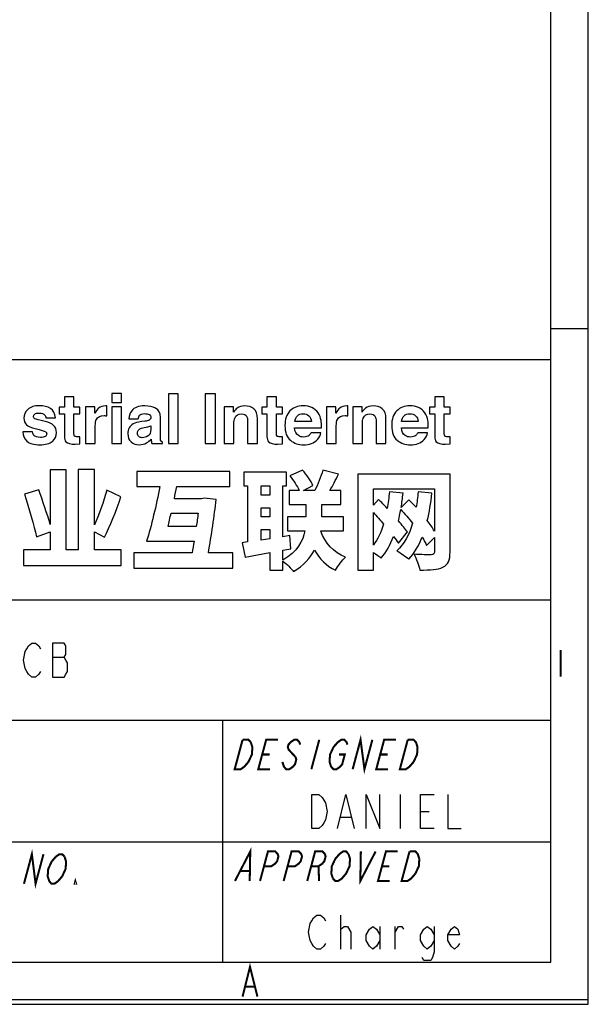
# Model space of a CAD drawing. Header units: millimetres. Extents: x 0 to 420, y 0 to 297.
# Tile 10 of 12: x 378 to 420, y 0 to 72. Entities that reach past the tile are written whole.
import ezdxf

# ---------------------------------------------------------------- set-up
doc = ezdxf.new("R2010")
doc.units = ezdxf.units.MM
doc.header["$LTSCALE"] = 23.1
doc.layers.get('0').update_dxf_attribs({"linetype": 'CONTINUOUS'})

msp = doc.modelspace()

# ---------------------------------------------------------------- linework, layer by layer
at = {"color": 7, "linetype": 'CONTINUOUS', "true_color": 0xf5f5f5}
for p, q in [((419.978, 0.358), (419.978, 296.671)), ((420, 0), (420, 297)), ((417.234, 3.102), (417.234, 293.928)), ((417.234, 49.743), (419.978, 49.743)), ((234.756, 47.473), (417.234, 47.473)), ((234.756, 29.765), (417.234, 29.765)), ((380.527, 25.547), (381.402, 25.547)), ((234.756, 20.911), (417.234, 20.911)), ((393.049, 20.911), (393.049, 3.102)), ((406.142, 15.444), (406.142, 12.944)), ((401.767, 13.778), (402.517, 13.778)), ((407.642, 14.194), (408.267, 14.194)), ((234.756, 11.955), (417.234, 11.955)), ((401.767, 4.065), (401.767, 6.565)), ((404.642, 5.732), (404.642, 4.065)), ((405.767, 4.065), (405.767, 5.732)), ((2.782, 3.102), (417.234, 3.102)), ((406.817, 3.108), (407.704, 3.108)), ((407.182, 3.108), (408.037, 3.108)), ((0, 0), (420, 0)), ((0.038, 0.358), (419.978, 0.358))]:
    msp.add_line(p, q, dxfattribs=at)
for points in [[(379.652, 24.505), (379.527, 24.297), (379.277, 24.088), (379.027, 24.088), (378.777, 24.297), (378.652, 24.505), (378.527, 24.713), (378.402, 25.338), (378.527, 25.963), (378.652, 26.172), (378.777, 26.38), (379.027, 26.588), (379.277, 26.588), (379.527, 26.38), (379.652, 26.172)], [(380.527, 26.588), (380.527, 24.088), (381.402, 24.088), (381.527, 24.297), (381.652, 24.505), (381.652, 25.13), (381.527, 25.338), (381.402, 25.547), (381.527, 25.755), (381.527, 26.38), (381.402, 26.588), (380.527, 26.588)], [(399.642, 15.444), (400.142, 15.444), (400.392, 15.236), (400.517, 15.028), (400.642, 14.819), (400.767, 14.194), (400.642, 13.569), (400.517, 13.361), (400.392, 13.153), (400.142, 12.944), (399.642, 12.944), (399.642, 15.444)], [(401.517, 12.944), (402.142, 15.444), (402.767, 12.944)], [(403.642, 12.944), (403.642, 15.444), (404.642, 12.944), (404.642, 15.444)], [(408.642, 12.944), (407.642, 12.944), (407.642, 15.444), (408.642, 15.444)], [(409.642, 15.444), (409.642, 12.944), (410.642, 12.944)], [(400.642, 4.482), (400.517, 4.273), (400.267, 4.065), (400.017, 4.065), (399.767, 4.273), (399.642, 4.482), (399.517, 4.69), (399.392, 5.315), (399.517, 5.94), (399.642, 6.148), (399.767, 6.357), (400.017, 6.565), (400.267, 6.565), (400.517, 6.357), (400.642, 6.148)], [(401.767, 5.315), (401.767, 5.523), (402.017, 5.732), (402.142, 5.732), (402.267, 5.732), (402.517, 5.315), (402.517, 4.065)], [(404.642, 4.69), (404.392, 4.273), (404.142, 4.065), (403.892, 4.273), (403.642, 4.69), (403.642, 5.107), (403.892, 5.523), (404.142, 5.732), (404.392, 5.523), (404.642, 5.107)], [(405.767, 5.315), (406.017, 5.732), (406.267, 5.732), (406.392, 5.523)], [(408.642, 4.69), (408.392, 4.273), (408.142, 4.065), (407.892, 4.273), (407.642, 4.69), (407.642, 5.107), (407.892, 5.523), (408.142, 5.732), (408.392, 5.523), (408.642, 5.107)], [(408.642, 5.732), (408.642, 3.857), (408.517, 3.44), (408.392, 3.232), (407.892, 3.232), (407.767, 3.44)], [(410.517, 4.482), (410.392, 4.273), (410.142, 4.065), (409.892, 4.273), (409.642, 4.69), (409.642, 5.107), (409.892, 5.523), (410.142, 5.732), (410.392, 5.523), (410.517, 5.107), (409.642, 5.107)]]:
    msp.add_lwpolyline(points, dxfattribs=at)
at = {"color": 7, "linetype": 'CONTINUOUS', "true_color": 0xf5f5f5, "const_width": 0.15}
for points in [[(417.97, 26.09), (417.97, 24.114)], [(402.643, 17.302), (403.225, 19.474), (403.512, 17.302), (404.094, 19.474)], [(395.14, 19.293), (395.26, 18.931), (395.223, 18.388), (394.969, 17.845), (394.812, 17.664), (394.655, 17.483), (394.389, 17.302), (393.955, 17.302), (394.537, 19.474)], [(394.537, 19.474), (394.971, 19.474), (395.14, 19.293)], [(396.561, 17.302), (395.692, 17.302), (396.274, 19.474), (397.143, 19.474)], [(398.784, 19.112), (398.724, 19.293), (398.555, 19.474), (398.338, 19.474), (398.072, 19.293), (397.915, 19.112), (397.867, 18.931), (397.927, 18.75), (398.095, 18.569), (398.433, 18.207)], [(400.184, 19.474), (399.602, 17.302)], [(401.063, 17.483), (400.942, 17.845), (400.979, 18.388), (401.233, 18.931)], [(401.233, 18.931), (401.548, 19.293), (401.813, 19.474), (402.031, 19.474), (402.199, 19.293), (402.259, 19.112)], [(405.25, 17.302), (404.381, 17.302), (404.963, 19.474), (405.832, 19.474)], [(407.133, 17.845), (406.819, 17.483), (406.553, 17.302), (406.119, 17.302), (406.701, 19.474)], [(406.701, 19.474), (407.135, 19.474), (407.304, 19.293), (407.424, 18.931)], [(407.424, 18.931), (407.387, 18.388), (407.133, 17.845)], [(395.983, 18.388), (396.526, 18.388)], [(398.433, 18.207), (398.493, 18.026), (398.396, 17.664), (398.239, 17.483), (397.973, 17.302), (397.756, 17.302), (397.587, 17.483), (397.467, 17.845)], [(401.631, 18.388), (402.065, 18.388), (401.871, 17.664), (401.714, 17.483), (401.449, 17.302), (401.231, 17.302), (401.063, 17.483)], [(404.672, 18.388), (405.215, 18.388)], [(378.437, 8.876), (379.019, 11.049), (379.291, 8.876), (379.873, 11.049)], [(380.3, 9.057), (380.183, 9.419), (380.222, 9.962), (380.474, 10.505), (380.785, 10.868)], [(380.785, 10.868), (381.046, 11.049), (381.26, 11.049), (381.425, 10.868)], [(381.425, 10.868), (381.541, 10.505), (381.502, 9.962), (381.25, 9.419)], [(393.977, 9.079), (395.102, 11.251), (395.063, 9.079)], [(395.823, 9.079), (396.405, 11.251), (396.948, 11.251), (397.117, 11.07), (397.177, 10.889), (397.08, 10.527), (396.923, 10.346), (396.657, 10.165), (396.114, 10.165)], [(397.561, 9.079), (398.143, 11.251), (398.686, 11.251), (398.855, 11.07), (398.915, 10.889), (398.818, 10.527), (398.661, 10.346), (398.395, 10.165), (397.852, 10.165)], [(399.299, 9.079), (399.881, 11.251), (400.424, 11.251), (400.593, 11.07), (400.653, 10.889), (400.556, 10.527), (400.399, 10.346), (400.133, 10.165), (399.59, 10.165)], [(401.364, 10.708), (401.679, 11.07), (401.944, 11.251), (402.162, 11.251), (402.33, 11.07)], [(402.33, 11.07), (402.45, 10.708), (402.414, 10.165), (402.159, 9.622), (402.002, 9.441)], [(403.248, 11.251), (403.209, 9.079), (404.334, 11.251)], [(405.381, 9.079), (404.512, 9.079), (405.094, 11.251), (405.963, 11.251)], [(407.264, 9.622), (406.95, 9.26), (406.684, 9.079), (406.25, 9.079), (406.832, 11.251)], [(406.832, 11.251), (407.266, 11.251), (407.435, 11.07), (407.555, 10.708)], [(400.133, 10.165), (400.168, 9.079)], [(401.194, 9.26), (401.073, 9.622), (401.11, 10.165), (401.364, 10.708)], [(404.803, 10.165), (405.346, 10.165)], [(407.555, 10.708), (407.518, 10.165), (407.264, 9.622)], [(381.25, 9.419), (380.94, 9.057), (380.678, 8.876), (380.464, 8.876), (380.3, 9.057)], [(394.388, 9.803), (395.04, 9.803)], [(402.002, 9.441), (401.845, 9.26), (401.579, 9.079), (401.362, 9.079), (401.194, 9.26)], [(382.278, 8.876), (382.172, 8.876), (382.22, 9.057), (382.278, 8.876)], [(394.534, 0.562), (395.083, 2.757), (395.632, 0.562)], [(394.754, 1.294), (395.412, 1.294)]]:
    msp.add_lwpolyline(points, dxfattribs=at)
at = {"color": 7, "linetype": 'CONTINUOUS'}
for points, knots in [([(385.619, 44.311), (385.619, 44.311), (384.901, 44.311), (384.901, 44.311), (384.901, 44.311), (384.901, 44.311), (384.901, 44.965), (384.901, 44.965), (384.901, 44.965), (384.901, 44.965), (385.619, 44.965), (385.619, 44.965), (385.619, 44.965), (385.619, 44.965), (385.619, 44.311), (385.619, 44.311)], [0, 0, 0, 0, 0.2, 0.2, 0.2, 0.2, 0.4, 0.4, 0.4, 0.4, 0.6, 0.6, 0.6, 0.6, 1, 1, 1, 1]), ([(389.787, 41.278), (389.787, 41.278), (389.079, 41.278), (389.079, 41.278), (389.079, 41.278), (389.079, 41.278), (389.079, 44.942), (389.079, 44.942), (389.079, 44.942), (389.079, 44.942), (389.787, 44.942), (389.787, 44.942), (389.787, 44.942), (389.787, 44.942), (389.787, 41.278), (389.787, 41.278)], [0, 0, 0, 0, 0.2, 0.2, 0.2, 0.2, 0.4, 0.4, 0.4, 0.4, 0.6, 0.6, 0.6, 0.6, 1, 1, 1, 1]), ([(392.547, 41.278), (392.547, 41.278), (391.786, 41.278), (391.786, 41.278), (391.786, 41.278), (391.786, 41.278), (391.786, 44.942), (391.786, 44.942), (391.786, 44.942), (391.786, 44.942), (392.547, 44.942), (392.547, 44.942), (392.547, 44.942), (392.547, 44.942), (392.547, 41.278), (392.547, 41.278)], [0, 0, 0, 0, 0.2, 0.2, 0.2, 0.2, 0.4, 0.4, 0.4, 0.4, 0.6, 0.6, 0.6, 0.6, 1, 1, 1, 1]), ([(381.034, 43.458), (381.034, 43.458), (381.034, 43.963), (381.034, 43.963), (381.034, 43.963), (381.034, 43.963), (381.412, 43.963), (381.412, 43.963), (381.412, 43.963), (381.412, 43.963), (381.412, 44.719), (381.412, 44.719), (381.412, 44.719), (381.412, 44.719), (382.114, 44.719), (382.114, 44.719), (382.114, 44.719), (382.114, 44.719), (382.114, 43.963), (382.114, 43.963), (382.114, 43.963), (382.114, 43.963), (382.554, 43.963), (382.554, 43.963), (382.554, 43.963), (382.554, 43.963), (382.554, 43.458), (382.554, 43.458), (382.554, 43.458), (382.554, 43.458), (382.114, 43.458), (382.114, 43.458), (382.114, 43.458), (382.114, 43.458), (382.114, 42.026), (382.114, 42.026), (382.114, 42.026), (382.114, 41.915), (382.128, 41.846), (382.156, 41.819), (382.156, 41.819), (382.184, 41.791), (382.27, 41.777), (382.414, 41.777), (382.414, 41.777), (382.436, 41.777), (382.459, 41.778), (382.483, 41.779), (382.483, 41.779), (382.507, 41.779), (382.53, 41.781), (382.554, 41.782), (382.554, 41.782), (382.554, 41.782), (382.554, 41.253), (382.554, 41.253), (382.554, 41.253), (382.554, 41.253), (382.218, 41.24), (382.218, 41.24), (382.218, 41.24), (381.883, 41.229), (381.655, 41.287), (381.532, 41.415), (381.532, 41.415), (381.452, 41.496), (381.412, 41.621), (381.412, 41.79), (381.412, 41.79), (381.412, 41.79), (381.412, 43.458), (381.412, 43.458), (381.412, 43.458), (381.412, 43.458), (381.034, 43.458), (381.034, 43.458)], [0, 0, 0, 0, 0.05, 0.05, 0.05, 0.05, 0.1, 0.1, 0.1, 0.1, 0.15, 0.15, 0.15, 0.15, 0.2, 0.2, 0.2, 0.2, 0.25, 0.25, 0.25, 0.25, 0.3, 0.3, 0.3, 0.3, 0.35, 0.35, 0.35, 0.35, 0.4, 0.4, 0.4, 0.4, 0.45, 0.45, 0.45, 0.45, 0.5, 0.5, 0.5, 0.5, 0.55, 0.55, 0.55, 0.55, 0.6, 0.6, 0.6, 0.6, 0.65, 0.65, 0.65, 0.65, 0.7, 0.7, 0.7, 0.7, 0.75, 0.75, 0.75, 0.75, 0.8, 0.8, 0.8, 0.8, 0.85, 0.85, 0.85, 0.85, 0.9, 0.9, 0.9, 0.9, 1, 1, 1, 1]), ([(395.954, 43.458), (395.954, 43.458), (395.954, 43.963), (395.954, 43.963), (395.954, 43.963), (395.954, 43.963), (396.332, 43.963), (396.332, 43.963), (396.332, 43.963), (396.332, 43.963), (396.332, 44.719), (396.332, 44.719), (396.332, 44.719), (396.332, 44.719), (397.033, 44.719), (397.033, 44.719), (397.033, 44.719), (397.033, 44.719), (397.033, 43.963), (397.033, 43.963), (397.033, 43.963), (397.033, 43.963), (397.473, 43.963), (397.473, 43.963), (397.473, 43.963), (397.473, 43.963), (397.473, 43.458), (397.473, 43.458), (397.473, 43.458), (397.473, 43.458), (397.033, 43.458), (397.033, 43.458), (397.033, 43.458), (397.033, 43.458), (397.033, 42.026), (397.033, 42.026), (397.033, 42.026), (397.033, 41.915), (397.047, 41.846), (397.075, 41.819), (397.075, 41.819), (397.103, 41.791), (397.19, 41.777), (397.334, 41.777), (397.334, 41.777), (397.355, 41.777), (397.378, 41.778), (397.402, 41.779), (397.402, 41.779), (397.426, 41.779), (397.45, 41.781), (397.473, 41.782), (397.473, 41.782), (397.473, 41.782), (397.473, 41.253), (397.473, 41.253), (397.473, 41.253), (397.473, 41.253), (397.137, 41.24), (397.137, 41.24), (397.137, 41.24), (396.803, 41.229), (396.574, 41.287), (396.451, 41.415), (396.451, 41.415), (396.372, 41.496), (396.332, 41.621), (396.332, 41.79), (396.332, 41.79), (396.332, 41.79), (396.332, 43.458), (396.332, 43.458), (396.332, 43.458), (396.332, 43.458), (395.954, 43.458), (395.954, 43.458)], [0, 0, 0, 0, 0.05, 0.05, 0.05, 0.05, 0.1, 0.1, 0.1, 0.1, 0.15, 0.15, 0.15, 0.15, 0.2, 0.2, 0.2, 0.2, 0.25, 0.25, 0.25, 0.25, 0.3, 0.3, 0.3, 0.3, 0.35, 0.35, 0.35, 0.35, 0.4, 0.4, 0.4, 0.4, 0.45, 0.45, 0.45, 0.45, 0.5, 0.5, 0.5, 0.5, 0.55, 0.55, 0.55, 0.55, 0.6, 0.6, 0.6, 0.6, 0.65, 0.65, 0.65, 0.65, 0.7, 0.7, 0.7, 0.7, 0.75, 0.75, 0.75, 0.75, 0.8, 0.8, 0.8, 0.8, 0.85, 0.85, 0.85, 0.85, 0.9, 0.9, 0.9, 0.9, 1, 1, 1, 1]), ([(408.309, 43.458), (408.309, 43.458), (408.309, 43.963), (408.309, 43.963), (408.309, 43.963), (408.309, 43.963), (408.687, 43.963), (408.687, 43.963), (408.687, 43.963), (408.687, 43.963), (408.687, 44.719), (408.687, 44.719), (408.687, 44.719), (408.687, 44.719), (409.388, 44.719), (409.388, 44.719), (409.388, 44.719), (409.388, 44.719), (409.388, 43.963), (409.388, 43.963), (409.388, 43.963), (409.388, 43.963), (409.828, 43.963), (409.828, 43.963), (409.828, 43.963), (409.828, 43.963), (409.828, 43.458), (409.828, 43.458), (409.828, 43.458), (409.828, 43.458), (409.388, 43.458), (409.388, 43.458), (409.388, 43.458), (409.388, 43.458), (409.388, 42.026), (409.388, 42.026), (409.388, 42.026), (409.388, 41.915), (409.402, 41.846), (409.43, 41.819), (409.43, 41.819), (409.458, 41.791), (409.545, 41.777), (409.689, 41.777), (409.689, 41.777), (409.71, 41.777), (409.733, 41.778), (409.757, 41.779), (409.757, 41.779), (409.781, 41.779), (409.805, 41.781), (409.828, 41.782), (409.828, 41.782), (409.828, 41.782), (409.828, 41.253), (409.828, 41.253), (409.828, 41.253), (409.828, 41.253), (409.492, 41.24), (409.492, 41.24), (409.492, 41.24), (409.158, 41.229), (408.929, 41.287), (408.806, 41.415), (408.806, 41.415), (408.727, 41.496), (408.687, 41.621), (408.687, 41.79), (408.687, 41.79), (408.687, 41.79), (408.687, 43.458), (408.687, 43.458), (408.687, 43.458), (408.687, 43.458), (408.309, 43.458), (408.309, 43.458)], [0, 0, 0, 0, 0.05, 0.05, 0.05, 0.05, 0.1, 0.1, 0.1, 0.1, 0.15, 0.15, 0.15, 0.15, 0.2, 0.2, 0.2, 0.2, 0.25, 0.25, 0.25, 0.25, 0.3, 0.3, 0.3, 0.3, 0.35, 0.35, 0.35, 0.35, 0.4, 0.4, 0.4, 0.4, 0.45, 0.45, 0.45, 0.45, 0.5, 0.5, 0.5, 0.5, 0.55, 0.55, 0.55, 0.55, 0.6, 0.6, 0.6, 0.6, 0.65, 0.65, 0.65, 0.65, 0.7, 0.7, 0.7, 0.7, 0.75, 0.75, 0.75, 0.75, 0.8, 0.8, 0.8, 0.8, 0.85, 0.85, 0.85, 0.85, 0.9, 0.9, 0.9, 0.9, 1, 1, 1, 1]), ([(379.069, 42.143), (379.084, 42.017), (379.117, 41.927), (379.167, 41.874), (379.167, 41.874), (379.255, 41.78), (379.418, 41.733), (379.656, 41.733), (379.656, 41.733), (379.796, 41.733), (379.908, 41.753), (379.99, 41.795), (379.99, 41.795), (380.072, 41.836), (380.114, 41.898), (380.114, 41.981), (380.114, 41.981), (380.114, 42.061), (380.08, 42.121), (380.014, 42.163), (380.014, 42.163), (379.947, 42.204), (379.7, 42.275), (379.273, 42.377), (379.273, 42.377), (378.965, 42.453), (378.748, 42.548), (378.622, 42.663), (378.622, 42.663), (378.496, 42.775), (378.433, 42.938), (378.433, 43.15), (378.433, 43.15), (378.433, 43.4), (378.531, 43.615), (378.728, 43.795), (378.728, 43.795), (378.925, 43.975), (379.202, 44.065), (379.559, 44.065), (379.559, 44.065), (379.898, 44.065), (380.174, 43.997), (380.387, 43.862), (380.387, 43.862), (380.601, 43.727), (380.724, 43.494), (380.755, 43.162), (380.755, 43.162), (380.755, 43.162), (380.046, 43.162), (380.046, 43.162), (380.046, 43.162), (380.036, 43.253), (380.011, 43.326), (379.969, 43.379), (379.969, 43.379), (379.891, 43.475), (379.758, 43.523), (379.57, 43.523), (379.57, 43.523), (379.415, 43.523), (379.305, 43.499), (379.24, 43.451), (379.24, 43.451), (379.174, 43.403), (379.141, 43.346), (379.141, 43.282), (379.141, 43.282), (379.141, 43.2), (379.176, 43.142), (379.246, 43.105), (379.246, 43.105), (379.316, 43.067), (379.562, 43.001), (379.986, 42.909), (379.986, 42.909), (380.268, 42.842), (380.48, 42.742), (380.621, 42.608), (380.621, 42.608), (380.76, 42.472), (380.83, 42.302), (380.83, 42.098), (380.83, 42.098), (380.83, 41.83), (380.729, 41.61), (380.529, 41.441), (380.529, 41.441), (380.329, 41.271), (380.02, 41.186), (379.601, 41.186), (379.601, 41.186), (379.175, 41.186), (378.86, 41.276), (378.656, 41.455), (378.656, 41.455), (378.452, 41.635), (378.351, 41.865), (378.351, 42.143), (378.351, 42.143), (378.351, 42.143), (379.069, 42.143), (379.069, 42.143)], [0, 0, 0, 0, 0.037037, 0.037037, 0.037037, 0.037037, 0.074074, 0.074074, 0.074074, 0.074074, 0.111111, 0.111111, 0.111111, 0.111111, 0.148148, 0.148148, 0.148148, 0.148148, 0.185185, 0.185185, 0.185185, 0.185185, 0.222222, 0.222222, 0.222222, 0.222222, 0.259259, 0.259259, 0.259259, 0.259259, 0.296296, 0.296296, 0.296296, 0.296296, 0.333333, 0.333333, 0.333333, 0.333333, 0.37037, 0.37037, 0.37037, 0.37037, 0.407407, 0.407407, 0.407407, 0.407407, 0.444444, 0.444444, 0.444444, 0.444444, 0.481481, 0.481481, 0.481481, 0.481481, 0.518519, 0.518519, 0.518519, 0.518519, 0.555556, 0.555556, 0.555556, 0.555556, 0.592593, 0.592593, 0.592593, 0.592593, 0.62963, 0.62963, 0.62963, 0.62963, 0.666667, 0.666667, 0.666667, 0.666667, 0.703704, 0.703704, 0.703704, 0.703704, 0.740741, 0.740741, 0.740741, 0.740741, 0.777778, 0.777778, 0.777778, 0.777778, 0.814815, 0.814815, 0.814815, 0.814815, 0.851852, 0.851852, 0.851852, 0.851852, 0.888889, 0.888889, 0.888889, 0.888889, 0.925926, 0.925926, 0.925926, 0.925926, 1, 1, 1, 1]), ([(384.488, 44.051), (384.497, 44.05), (384.518, 44.049), (384.549, 44.047), (384.549, 44.047), (384.549, 44.047), (384.549, 43.321), (384.549, 43.321), (384.549, 43.321), (384.504, 43.326), (384.465, 43.33), (384.43, 43.331), (384.43, 43.331), (384.395, 43.333), (384.367, 43.334), (384.345, 43.334), (384.345, 43.334), (384.06, 43.334), (383.869, 43.241), (383.771, 43.055), (383.771, 43.055), (383.716, 42.951), (383.689, 42.79), (383.689, 42.573), (383.689, 42.573), (383.689, 42.573), (383.689, 41.278), (383.689, 41.278), (383.689, 41.278), (383.689, 41.278), (382.975, 41.278), (382.975, 41.278), (382.975, 41.278), (382.975, 41.278), (382.975, 43.988), (382.975, 43.988), (382.975, 43.988), (382.975, 43.988), (383.651, 43.988), (383.651, 43.988), (383.651, 43.988), (383.651, 43.988), (383.651, 43.515), (383.651, 43.515), (383.651, 43.515), (383.761, 43.696), (383.856, 43.819), (383.938, 43.886), (383.938, 43.886), (384.07, 43.997), (384.242, 44.052), (384.454, 44.052), (384.454, 44.052), (384.468, 44.052), (384.479, 44.052), (384.488, 44.051)], [0, 0, 0, 0, 0.066667, 0.066667, 0.066667, 0.066667, 0.133333, 0.133333, 0.133333, 0.133333, 0.2, 0.2, 0.2, 0.2, 0.266667, 0.266667, 0.266667, 0.266667, 0.333333, 0.333333, 0.333333, 0.333333, 0.4, 0.4, 0.4, 0.4, 0.466667, 0.466667, 0.466667, 0.466667, 0.533333, 0.533333, 0.533333, 0.533333, 0.6, 0.6, 0.6, 0.6, 0.666667, 0.666667, 0.666667, 0.666667, 0.733333, 0.733333, 0.733333, 0.733333, 0.8, 0.8, 0.8, 0.8, 0.866667, 0.866667, 0.866667, 0.866667, 1, 1, 1, 1]), ([(384.901, 43.988), (384.901, 43.988), (384.901, 43.988), (384.901, 43.988), (384.901, 43.988), (384.901, 43.988), (385.619, 43.988), (385.619, 43.988), (385.619, 43.988), (385.619, 43.988), (385.619, 41.278), (385.619, 41.278), (385.619, 41.278), (385.619, 41.278), (384.901, 41.278), (384.901, 41.278), (384.901, 41.278), (384.901, 41.278), (384.901, 43.988), (384.901, 43.988)], [0, 0, 0, 0, 0.166667, 0.166667, 0.166667, 0.166667, 0.333333, 0.333333, 0.333333, 0.333333, 0.5, 0.5, 0.5, 0.5, 0.666667, 0.666667, 0.666667, 0.666667, 1, 1, 1, 1]), ([(387.342, 42.926), (387.474, 42.943), (387.568, 42.963), (387.625, 42.988), (387.625, 42.988), (387.727, 43.031), (387.778, 43.098), (387.778, 43.19), (387.778, 43.19), (387.778, 43.301), (387.739, 43.377), (387.661, 43.419), (387.661, 43.419), (387.583, 43.462), (387.468, 43.483), (387.317, 43.483), (387.317, 43.483), (387.147, 43.483), (387.027, 43.441), (386.956, 43.359), (386.956, 43.359), (386.906, 43.297), (386.872, 43.214), (386.856, 43.11), (386.856, 43.11), (386.856, 43.11), (386.172, 43.11), (386.172, 43.11), (386.172, 43.11), (386.187, 43.347), (386.254, 43.542), (386.372, 43.694), (386.372, 43.694), (386.56, 43.933), (386.883, 44.052), (387.341, 44.052), (387.341, 44.052), (387.639, 44.052), (387.903, 43.993), (388.135, 43.876), (388.135, 43.876), (388.366, 43.758), (388.482, 43.536), (388.482, 43.209), (388.482, 43.209), (388.482, 43.209), (388.482, 41.966), (388.482, 41.966), (388.482, 41.966), (388.482, 41.88), (388.483, 41.776), (388.486, 41.653), (388.486, 41.653), (388.491, 41.56), (388.506, 41.497), (388.529, 41.464), (388.529, 41.464), (388.552, 41.431), (388.587, 41.404), (388.633, 41.382), (388.633, 41.382), (388.633, 41.382), (388.633, 41.278), (388.633, 41.278), (388.633, 41.278), (388.633, 41.278), (387.863, 41.278), (387.863, 41.278), (387.863, 41.278), (387.841, 41.332), (387.826, 41.384), (387.818, 41.432), (387.818, 41.432), (387.809, 41.48), (387.803, 41.534), (387.798, 41.596), (387.798, 41.596), (387.7, 41.49), (387.586, 41.399), (387.458, 41.325), (387.458, 41.325), (387.304, 41.237), (387.131, 41.193), (386.938, 41.193), (386.938, 41.193), (386.691, 41.193), (386.487, 41.263), (386.326, 41.403), (386.326, 41.403), (386.165, 41.543), (386.085, 41.742), (386.085, 41.999), (386.085, 41.999), (386.085, 42.332), (386.214, 42.573), (386.473, 42.722), (386.473, 42.722), (386.615, 42.803), (386.824, 42.861), (387.099, 42.896), (387.099, 42.896), (387.099, 42.896), (387.342, 42.926), (387.342, 42.926)], [0, 0, 0, 0, 0.037037, 0.037037, 0.037037, 0.037037, 0.074074, 0.074074, 0.074074, 0.074074, 0.111111, 0.111111, 0.111111, 0.111111, 0.148148, 0.148148, 0.148148, 0.148148, 0.185185, 0.185185, 0.185185, 0.185185, 0.222222, 0.222222, 0.222222, 0.222222, 0.259259, 0.259259, 0.259259, 0.259259, 0.296296, 0.296296, 0.296296, 0.296296, 0.333333, 0.333333, 0.333333, 0.333333, 0.37037, 0.37037, 0.37037, 0.37037, 0.407407, 0.407407, 0.407407, 0.407407, 0.444444, 0.444444, 0.444444, 0.444444, 0.481481, 0.481481, 0.481481, 0.481481, 0.518519, 0.518519, 0.518519, 0.518519, 0.555556, 0.555556, 0.555556, 0.555556, 0.592593, 0.592593, 0.592593, 0.592593, 0.62963, 0.62963, 0.62963, 0.62963, 0.666667, 0.666667, 0.666667, 0.666667, 0.703704, 0.703704, 0.703704, 0.703704, 0.740741, 0.740741, 0.740741, 0.740741, 0.777778, 0.777778, 0.777778, 0.777778, 0.814815, 0.814815, 0.814815, 0.814815, 0.851852, 0.851852, 0.851852, 0.851852, 0.888889, 0.888889, 0.888889, 0.888889, 0.925926, 0.925926, 0.925926, 0.925926, 1, 1, 1, 1]), ([(395.371, 43.832), (395.548, 43.686), (395.637, 43.442), (395.637, 43.102), (395.637, 43.102), (395.637, 43.102), (395.637, 41.278), (395.637, 41.278), (395.637, 41.278), (395.637, 41.278), (394.911, 41.278), (394.911, 41.278), (394.911, 41.278), (394.911, 41.278), (394.911, 42.926), (394.911, 42.926), (394.911, 42.926), (394.911, 43.069), (394.892, 43.178), (394.854, 43.254), (394.854, 43.254), (394.785, 43.393), (394.653, 43.463), (394.459, 43.463), (394.459, 43.463), (394.221, 43.463), (394.057, 43.361), (393.968, 43.157), (393.968, 43.157), (393.922, 43.049), (393.899, 42.912), (393.899, 42.745), (393.899, 42.745), (393.899, 42.745), (393.899, 41.278), (393.899, 41.278), (393.899, 41.278), (393.899, 41.278), (393.19, 41.278), (393.19, 41.278), (393.19, 41.278), (393.19, 41.278), (393.19, 43.983), (393.19, 43.983), (393.19, 43.983), (393.19, 43.983), (393.876, 43.983), (393.876, 43.983), (393.876, 43.983), (393.876, 43.983), (393.876, 43.587), (393.876, 43.587), (393.876, 43.587), (393.967, 43.727), (394.053, 43.827), (394.134, 43.888), (394.134, 43.888), (394.279, 43.998), (394.463, 44.052), (394.686, 44.052), (394.686, 44.052), (394.965, 44.052), (395.193, 43.979), (395.371, 43.832)], [0, 0, 0, 0, 0.058824, 0.058824, 0.058824, 0.058824, 0.117647, 0.117647, 0.117647, 0.117647, 0.176471, 0.176471, 0.176471, 0.176471, 0.235294, 0.235294, 0.235294, 0.235294, 0.294118, 0.294118, 0.294118, 0.294118, 0.352941, 0.352941, 0.352941, 0.352941, 0.411765, 0.411765, 0.411765, 0.411765, 0.470588, 0.470588, 0.470588, 0.470588, 0.529412, 0.529412, 0.529412, 0.529412, 0.588235, 0.588235, 0.588235, 0.588235, 0.647059, 0.647059, 0.647059, 0.647059, 0.705882, 0.705882, 0.705882, 0.705882, 0.764706, 0.764706, 0.764706, 0.764706, 0.823529, 0.823529, 0.823529, 0.823529, 0.882353, 0.882353, 0.882353, 0.882353, 1, 1, 1, 1]), ([(399.636, 43.933), (399.825, 43.848), (399.981, 43.714), (400.104, 43.532), (400.104, 43.532), (400.215, 43.371), (400.287, 43.184), (400.32, 42.972), (400.32, 42.972), (400.339, 42.847), (400.347, 42.668), (400.344, 42.434), (400.344, 42.434), (400.344, 42.434), (398.37, 42.434), (398.37, 42.434), (398.37, 42.434), (398.38, 42.162), (398.475, 41.971), (398.653, 41.862), (398.653, 41.862), (398.761, 41.794), (398.891, 41.76), (399.044, 41.76), (399.044, 41.76), (399.205, 41.76), (399.336, 41.801), (399.437, 41.884), (399.437, 41.884), (399.492, 41.929), (399.54, 41.991), (399.583, 42.071), (399.583, 42.071), (399.583, 42.071), (400.306, 42.071), (400.306, 42.071), (400.306, 42.071), (400.287, 41.91), (400.2, 41.747), (400.044, 41.581), (400.044, 41.581), (399.801, 41.317), (399.461, 41.186), (399.024, 41.186), (399.024, 41.186), (398.663, 41.186), (398.345, 41.297), (398.069, 41.519), (398.069, 41.519), (397.794, 41.741), (397.656, 42.103), (397.656, 42.604), (397.656, 42.604), (397.656, 43.074), (397.78, 43.433), (398.029, 43.684), (398.029, 43.684), (398.278, 43.934), (398.601, 44.06), (398.999, 44.06), (398.999, 44.06), (399.234, 44.06), (399.447, 44.017), (399.636, 43.933)], [0, 0, 0, 0, 0.058824, 0.058824, 0.058824, 0.058824, 0.117647, 0.117647, 0.117647, 0.117647, 0.176471, 0.176471, 0.176471, 0.176471, 0.235294, 0.235294, 0.235294, 0.235294, 0.294118, 0.294118, 0.294118, 0.294118, 0.352941, 0.352941, 0.352941, 0.352941, 0.411765, 0.411765, 0.411765, 0.411765, 0.470588, 0.470588, 0.470588, 0.470588, 0.529412, 0.529412, 0.529412, 0.529412, 0.588235, 0.588235, 0.588235, 0.588235, 0.647059, 0.647059, 0.647059, 0.647059, 0.705882, 0.705882, 0.705882, 0.705882, 0.764706, 0.764706, 0.764706, 0.764706, 0.823529, 0.823529, 0.823529, 0.823529, 0.882353, 0.882353, 0.882353, 0.882353, 1, 1, 1, 1]), ([(402.239, 44.051), (402.248, 44.05), (402.269, 44.049), (402.3, 44.047), (402.3, 44.047), (402.3, 44.047), (402.3, 43.321), (402.3, 43.321), (402.3, 43.321), (402.256, 43.326), (402.216, 43.33), (402.181, 43.331), (402.181, 43.331), (402.146, 43.333), (402.118, 43.334), (402.096, 43.334), (402.096, 43.334), (401.812, 43.334), (401.62, 43.241), (401.522, 43.055), (401.522, 43.055), (401.467, 42.951), (401.44, 42.79), (401.44, 42.573), (401.44, 42.573), (401.44, 42.573), (401.44, 41.278), (401.44, 41.278), (401.44, 41.278), (401.44, 41.278), (400.726, 41.278), (400.726, 41.278), (400.726, 41.278), (400.726, 41.278), (400.726, 43.988), (400.726, 43.988), (400.726, 43.988), (400.726, 43.988), (401.403, 43.988), (401.403, 43.988), (401.403, 43.988), (401.403, 43.988), (401.403, 43.515), (401.403, 43.515), (401.403, 43.515), (401.512, 43.696), (401.608, 43.819), (401.689, 43.886), (401.689, 43.886), (401.821, 43.997), (401.994, 44.052), (402.206, 44.052), (402.206, 44.052), (402.219, 44.052), (402.23, 44.052), (402.239, 44.051)], [0, 0, 0, 0, 0.066667, 0.066667, 0.066667, 0.066667, 0.133333, 0.133333, 0.133333, 0.133333, 0.2, 0.2, 0.2, 0.2, 0.266667, 0.266667, 0.266667, 0.266667, 0.333333, 0.333333, 0.333333, 0.333333, 0.4, 0.4, 0.4, 0.4, 0.466667, 0.466667, 0.466667, 0.466667, 0.533333, 0.533333, 0.533333, 0.533333, 0.6, 0.6, 0.6, 0.6, 0.666667, 0.666667, 0.666667, 0.666667, 0.733333, 0.733333, 0.733333, 0.733333, 0.8, 0.8, 0.8, 0.8, 0.866667, 0.866667, 0.866667, 0.866667, 1, 1, 1, 1]), ([(404.829, 43.832), (405.007, 43.686), (405.095, 43.442), (405.095, 43.102), (405.095, 43.102), (405.095, 43.102), (405.095, 41.278), (405.095, 41.278), (405.095, 41.278), (405.095, 41.278), (404.37, 41.278), (404.37, 41.278), (404.37, 41.278), (404.37, 41.278), (404.37, 42.926), (404.37, 42.926), (404.37, 42.926), (404.37, 43.069), (404.351, 43.178), (404.313, 43.254), (404.313, 43.254), (404.244, 43.393), (404.112, 43.463), (403.918, 43.463), (403.918, 43.463), (403.679, 43.463), (403.516, 43.361), (403.427, 43.157), (403.427, 43.157), (403.381, 43.049), (403.358, 42.912), (403.358, 42.745), (403.358, 42.745), (403.358, 42.745), (403.358, 41.278), (403.358, 41.278), (403.358, 41.278), (403.358, 41.278), (402.649, 41.278), (402.649, 41.278), (402.649, 41.278), (402.649, 41.278), (402.649, 43.983), (402.649, 43.983), (402.649, 43.983), (402.649, 43.983), (403.335, 43.983), (403.335, 43.983), (403.335, 43.983), (403.335, 43.983), (403.335, 43.587), (403.335, 43.587), (403.335, 43.587), (403.426, 43.727), (403.512, 43.827), (403.593, 43.888), (403.593, 43.888), (403.738, 43.998), (403.922, 44.052), (404.145, 44.052), (404.145, 44.052), (404.424, 44.052), (404.652, 43.979), (404.829, 43.832)], [0, 0, 0, 0, 0.058824, 0.058824, 0.058824, 0.058824, 0.117647, 0.117647, 0.117647, 0.117647, 0.176471, 0.176471, 0.176471, 0.176471, 0.235294, 0.235294, 0.235294, 0.235294, 0.294118, 0.294118, 0.294118, 0.294118, 0.352941, 0.352941, 0.352941, 0.352941, 0.411765, 0.411765, 0.411765, 0.411765, 0.470588, 0.470588, 0.470588, 0.470588, 0.529412, 0.529412, 0.529412, 0.529412, 0.588235, 0.588235, 0.588235, 0.588235, 0.647059, 0.647059, 0.647059, 0.647059, 0.705882, 0.705882, 0.705882, 0.705882, 0.764706, 0.764706, 0.764706, 0.764706, 0.823529, 0.823529, 0.823529, 0.823529, 0.882353, 0.882353, 0.882353, 0.882353, 1, 1, 1, 1]), ([(407.498, 43.933), (407.687, 43.848), (407.843, 43.714), (407.966, 43.532), (407.966, 43.532), (408.077, 43.371), (408.149, 43.184), (408.182, 42.972), (408.182, 42.972), (408.201, 42.847), (408.208, 42.668), (408.205, 42.434), (408.205, 42.434), (408.205, 42.434), (406.231, 42.434), (406.231, 42.434), (406.231, 42.434), (406.242, 42.162), (406.337, 41.971), (406.515, 41.862), (406.515, 41.862), (406.623, 41.794), (406.753, 41.76), (406.905, 41.76), (406.905, 41.76), (407.067, 41.76), (407.198, 41.801), (407.299, 41.884), (407.299, 41.884), (407.354, 41.929), (407.402, 41.991), (407.445, 42.071), (407.445, 42.071), (407.445, 42.071), (408.168, 42.071), (408.168, 42.071), (408.168, 42.071), (408.149, 41.91), (408.062, 41.747), (407.906, 41.581), (407.906, 41.581), (407.663, 41.317), (407.323, 41.186), (406.886, 41.186), (406.886, 41.186), (406.525, 41.186), (406.207, 41.297), (405.931, 41.519), (405.931, 41.519), (405.656, 41.741), (405.518, 42.103), (405.518, 42.604), (405.518, 42.604), (405.518, 43.074), (405.642, 43.433), (405.891, 43.684), (405.891, 43.684), (406.14, 43.934), (406.463, 44.06), (406.86, 44.06), (406.86, 44.06), (407.096, 44.06), (407.309, 44.017), (407.498, 43.933)], [0, 0, 0, 0, 0.058824, 0.058824, 0.058824, 0.058824, 0.117647, 0.117647, 0.117647, 0.117647, 0.176471, 0.176471, 0.176471, 0.176471, 0.235294, 0.235294, 0.235294, 0.235294, 0.294118, 0.294118, 0.294118, 0.294118, 0.352941, 0.352941, 0.352941, 0.352941, 0.411765, 0.411765, 0.411765, 0.411765, 0.470588, 0.470588, 0.470588, 0.470588, 0.529412, 0.529412, 0.529412, 0.529412, 0.588235, 0.588235, 0.588235, 0.588235, 0.647059, 0.647059, 0.647059, 0.647059, 0.705882, 0.705882, 0.705882, 0.705882, 0.764706, 0.764706, 0.764706, 0.764706, 0.823529, 0.823529, 0.823529, 0.823529, 0.882353, 0.882353, 0.882353, 0.882353, 1, 1, 1, 1]), ([(398.576, 43.321), (398.576, 43.321), (398.576, 43.321), (398.576, 43.321), (398.576, 43.321), (398.476, 43.218), (398.413, 43.078), (398.387, 42.901), (398.387, 42.901), (398.387, 42.901), (399.608, 42.901), (399.608, 42.901), (399.608, 42.901), (399.595, 43.089), (399.532, 43.232), (399.419, 43.329), (399.419, 43.329), (399.306, 43.427), (399.166, 43.475), (398.999, 43.475), (398.999, 43.475), (398.817, 43.475), (398.676, 43.424), (398.576, 43.321)], [0, 0, 0, 0, 0.142857, 0.142857, 0.142857, 0.142857, 0.285714, 0.285714, 0.285714, 0.285714, 0.428571, 0.428571, 0.428571, 0.428571, 0.571429, 0.571429, 0.571429, 0.571429, 0.714286, 0.714286, 0.714286, 0.714286, 1, 1, 1, 1]), ([(406.438, 43.321), (406.438, 43.321), (406.438, 43.321), (406.438, 43.321), (406.438, 43.321), (406.337, 43.218), (406.275, 43.078), (406.249, 42.901), (406.249, 42.901), (406.249, 42.901), (407.469, 42.901), (407.469, 42.901), (407.469, 42.901), (407.457, 43.089), (407.394, 43.232), (407.281, 43.329), (407.281, 43.329), (407.168, 43.427), (407.028, 43.475), (406.86, 43.475), (406.86, 43.475), (406.679, 43.475), (406.538, 43.424), (406.438, 43.321)], [0, 0, 0, 0, 0.142857, 0.142857, 0.142857, 0.142857, 0.285714, 0.285714, 0.285714, 0.285714, 0.428571, 0.428571, 0.428571, 0.428571, 0.571429, 0.571429, 0.571429, 0.571429, 0.714286, 0.714286, 0.714286, 0.714286, 1, 1, 1, 1]), ([(387.776, 42.595), (387.776, 42.595), (387.776, 42.595), (387.776, 42.595), (387.776, 42.595), (387.73, 42.567), (387.684, 42.544), (387.638, 42.527), (387.638, 42.527), (387.592, 42.51), (387.528, 42.493), (387.448, 42.479), (387.448, 42.479), (387.448, 42.479), (387.287, 42.449), (387.287, 42.449), (387.287, 42.449), (387.135, 42.422), (387.027, 42.39), (386.961, 42.352), (386.961, 42.352), (386.85, 42.287), (386.793, 42.187), (386.793, 42.051), (386.793, 42.051), (386.793, 41.93), (386.828, 41.843), (386.896, 41.789), (386.896, 41.789), (386.964, 41.735), (387.047, 41.708), (387.144, 41.708), (387.144, 41.708), (387.299, 41.708), (387.442, 41.753), (387.573, 41.842), (387.573, 41.842), (387.703, 41.931), (387.771, 42.095), (387.776, 42.332), (387.776, 42.332), (387.776, 42.332), (387.776, 42.595), (387.776, 42.595)], [0, 0, 0, 0, 0.083333, 0.083333, 0.083333, 0.083333, 0.166667, 0.166667, 0.166667, 0.166667, 0.25, 0.25, 0.25, 0.25, 0.333333, 0.333333, 0.333333, 0.333333, 0.416667, 0.416667, 0.416667, 0.416667, 0.5, 0.5, 0.5, 0.5, 0.583333, 0.583333, 0.583333, 0.583333, 0.666667, 0.666667, 0.666667, 0.666667, 0.75, 0.75, 0.75, 0.75, 0.833333, 0.833333, 0.833333, 0.833333, 1, 1, 1, 1]), ([(385.598, 33.445), (385.598, 33.445), (385.598, 32.299), (385.598, 32.299), (385.598, 32.299), (385.598, 32.299), (378.41, 32.299), (378.41, 32.299), (378.41, 32.299), (378.41, 32.299), (378.41, 33.445), (378.41, 33.445), (378.41, 33.445), (378.41, 33.445), (380.369, 33.445), (380.369, 33.445), (380.369, 33.445), (380.369, 33.445), (380.369, 34.787), (380.369, 34.787), (380.369, 34.787), (380.369, 34.787), (379.35, 34.424), (379.35, 34.424), (379.35, 34.424), (379.192, 35.222), (378.797, 36.549), (378.473, 37.56), (378.473, 37.56), (378.473, 37.56), (379.524, 37.876), (379.524, 37.876), (379.524, 37.876), (379.8, 37.078), (380.148, 36.083), (380.369, 35.309), (380.369, 35.309), (380.369, 35.309), (380.369, 39.353), (380.369, 39.353), (380.369, 39.353), (380.369, 39.353), (381.554, 39.353), (381.554, 39.353), (381.554, 39.353), (381.554, 39.353), (381.554, 33.445), (381.554, 33.445), (381.554, 33.445), (381.554, 33.445), (382.438, 33.445), (382.438, 33.445), (382.438, 33.445), (382.438, 33.445), (382.438, 39.361), (382.438, 39.361), (382.438, 39.361), (382.438, 39.361), (383.623, 39.361), (383.623, 39.361), (383.623, 39.361), (383.623, 39.361), (383.623, 35.301), (383.623, 35.301), (383.623, 35.301), (383.963, 36.043), (384.327, 37.015), (384.54, 37.86), (384.54, 37.86), (384.54, 37.86), (385.583, 37.362), (385.583, 37.362), (385.583, 37.362), (385.235, 36.312), (384.761, 35.166), (384.366, 34.384), (384.366, 34.384), (384.366, 34.384), (383.623, 34.771), (383.623, 34.771), (383.623, 34.771), (383.623, 34.771), (383.623, 33.445), (383.623, 33.445), (383.623, 33.445), (383.623, 33.445), (385.598, 33.445), (385.598, 33.445)], [0, 0, 0, 0, 0.043478, 0.043478, 0.043478, 0.043478, 0.086957, 0.086957, 0.086957, 0.086957, 0.130435, 0.130435, 0.130435, 0.130435, 0.173913, 0.173913, 0.173913, 0.173913, 0.217391, 0.217391, 0.217391, 0.217391, 0.26087, 0.26087, 0.26087, 0.26087, 0.304348, 0.304348, 0.304348, 0.304348, 0.347826, 0.347826, 0.347826, 0.347826, 0.391304, 0.391304, 0.391304, 0.391304, 0.434783, 0.434783, 0.434783, 0.434783, 0.478261, 0.478261, 0.478261, 0.478261, 0.521739, 0.521739, 0.521739, 0.521739, 0.565217, 0.565217, 0.565217, 0.565217, 0.608696, 0.608696, 0.608696, 0.608696, 0.652174, 0.652174, 0.652174, 0.652174, 0.695652, 0.695652, 0.695652, 0.695652, 0.73913, 0.73913, 0.73913, 0.73913, 0.782609, 0.782609, 0.782609, 0.782609, 0.826087, 0.826087, 0.826087, 0.826087, 0.869565, 0.869565, 0.869565, 0.869565, 0.913043, 0.913043, 0.913043, 0.913043, 1, 1, 1, 1]), ([(393.816, 33.223), (393.816, 33.223), (393.816, 32.109), (393.816, 32.109), (393.816, 32.109), (393.816, 32.109), (386.526, 32.109), (386.526, 32.109), (386.526, 32.109), (386.526, 32.109), (386.526, 33.223), (386.526, 33.223), (386.526, 33.223), (386.526, 33.223), (390.815, 33.223), (390.815, 33.223), (390.815, 33.223), (390.87, 33.508), (390.917, 33.8), (390.965, 34.1), (390.965, 34.1), (390.965, 34.1), (387.473, 34.1), (387.473, 34.1), (387.473, 34.1), (387.805, 35.166), (388.192, 36.77), (388.437, 38.113), (388.437, 38.113), (388.437, 38.113), (386.755, 38.113), (386.755, 38.113), (386.755, 38.113), (386.755, 38.113), (386.755, 39.21), (386.755, 39.21), (386.755, 39.21), (386.755, 39.21), (393.587, 39.21), (393.587, 39.21), (393.587, 39.21), (393.587, 39.21), (393.587, 38.113), (393.587, 38.113), (393.587, 38.113), (393.587, 38.113), (389.693, 38.113), (389.693, 38.113), (389.693, 38.113), (389.638, 37.82), (389.574, 37.52), (389.511, 37.22), (389.511, 37.22), (389.511, 37.22), (391.51, 37.22), (391.51, 37.22), (391.51, 37.22), (391.51, 37.22), (391.707, 37.26), (391.707, 37.26), (391.707, 37.26), (391.707, 37.26), (392.592, 37.165), (392.592, 37.165), (392.592, 37.165), (392.466, 35.972), (392.236, 34.511), (392.023, 33.223), (392.023, 33.223), (392.023, 33.223), (393.816, 33.223), (393.816, 33.223)], [0, 0, 0, 0, 0.052632, 0.052632, 0.052632, 0.052632, 0.105263, 0.105263, 0.105263, 0.105263, 0.157895, 0.157895, 0.157895, 0.157895, 0.210526, 0.210526, 0.210526, 0.210526, 0.263158, 0.263158, 0.263158, 0.263158, 0.315789, 0.315789, 0.315789, 0.315789, 0.368421, 0.368421, 0.368421, 0.368421, 0.421053, 0.421053, 0.421053, 0.421053, 0.473684, 0.473684, 0.473684, 0.473684, 0.526316, 0.526316, 0.526316, 0.526316, 0.578947, 0.578947, 0.578947, 0.578947, 0.631579, 0.631579, 0.631579, 0.631579, 0.684211, 0.684211, 0.684211, 0.684211, 0.736842, 0.736842, 0.736842, 0.736842, 0.789474, 0.789474, 0.789474, 0.789474, 0.842105, 0.842105, 0.842105, 0.842105, 0.894737, 0.894737, 0.894737, 0.894737, 1, 1, 1, 1]), ([(400.295, 34.827), (400.611, 33.974), (401.204, 33.255), (402.12, 32.915), (402.12, 32.915), (401.867, 32.694), (401.536, 32.26), (401.377, 31.959), (401.377, 31.959), (400.698, 32.283), (400.201, 32.789), (399.83, 33.437), (399.83, 33.437), (399.521, 32.868), (399.039, 32.315), (398.297, 31.849), (398.297, 31.849), (398.131, 32.078), (397.792, 32.41), (397.507, 32.615), (397.507, 32.615), (397.507, 32.615), (397.507, 31.951), (397.507, 31.951), (397.507, 31.951), (397.507, 31.951), (396.543, 31.951), (396.543, 31.951), (396.543, 31.951), (396.543, 31.951), (396.543, 33.247), (396.543, 33.247), (396.543, 33.247), (396.543, 33.247), (394.735, 32.923), (394.735, 32.923), (394.735, 32.923), (394.735, 32.923), (394.506, 33.981), (394.506, 33.981), (394.506, 33.981), (394.506, 33.981), (394.909, 34.037), (394.909, 34.037), (394.909, 34.037), (394.909, 34.037), (394.909, 38.16), (394.909, 38.16), (394.909, 38.16), (394.909, 38.16), (394.624, 38.16), (394.624, 38.16), (394.624, 38.16), (394.624, 38.16), (394.624, 39.179), (394.624, 39.179), (394.624, 39.179), (394.624, 39.179), (397.76, 39.179), (397.76, 39.179), (397.76, 39.179), (397.76, 39.179), (397.76, 38.16), (397.76, 38.16), (397.76, 38.16), (397.76, 38.16), (397.507, 38.16), (397.507, 38.16), (397.507, 38.16), (397.507, 38.16), (397.507, 34.424), (397.507, 34.424), (397.507, 34.424), (397.507, 34.424), (398.021, 34.503), (398.021, 34.503), (398.021, 34.503), (398.021, 34.503), (398.092, 33.523), (398.092, 33.523), (398.092, 33.523), (398.092, 33.523), (397.507, 33.421), (397.507, 33.421), (397.507, 33.421), (397.507, 33.421), (397.507, 32.702), (397.507, 32.702), (397.507, 32.702), (398.582, 33.318), (398.984, 34.131), (399.126, 34.842), (399.126, 34.842), (399.126, 34.842), (397.847, 34.842), (397.847, 34.842), (397.847, 34.842), (397.847, 34.842), (397.847, 35.877), (397.847, 35.877), (397.847, 35.877), (397.847, 35.877), (399.205, 35.877), (399.205, 35.877), (399.205, 35.877), (399.205, 35.877), (399.205, 36.793), (399.205, 36.793), (399.205, 36.793), (399.205, 36.793), (397.973, 36.793), (397.973, 36.793), (397.973, 36.793), (397.973, 36.793), (397.973, 37.828), (397.973, 37.828), (397.973, 37.828), (397.973, 37.828), (398.708, 37.828), (398.708, 37.828), (398.708, 37.828), (398.558, 38.16), (398.289, 38.578), (398.029, 38.894), (398.029, 38.894), (398.029, 38.894), (398.945, 39.329), (398.945, 39.329), (398.945, 39.329), (399.253, 38.989), (399.576, 38.523), (399.719, 38.192), (399.719, 38.192), (399.719, 38.192), (399.032, 37.828), (399.032, 37.828), (399.032, 37.828), (399.032, 37.828), (399.861, 37.828), (399.861, 37.828), (399.861, 37.828), (400.082, 38.255), (400.319, 38.855), (400.446, 39.313), (400.446, 39.313), (400.446, 39.313), (401.607, 39.029), (401.607, 39.029), (401.607, 39.029), (401.393, 38.602), (401.172, 38.176), (400.967, 37.828), (400.967, 37.828), (400.967, 37.828), (401.781, 37.828), (401.781, 37.828), (401.781, 37.828), (401.781, 37.828), (401.781, 36.793), (401.781, 36.793), (401.781, 36.793), (401.781, 36.793), (400.366, 36.793), (400.366, 36.793), (400.366, 36.793), (400.366, 36.793), (400.366, 35.877), (400.366, 35.877), (400.366, 35.877), (400.366, 35.877), (401.978, 35.877), (401.978, 35.877), (401.978, 35.877), (401.978, 35.877), (401.978, 34.842), (401.978, 34.842), (401.978, 34.842), (401.978, 34.842), (400.304, 34.842), (400.304, 34.842), (400.304, 34.842), (400.304, 34.842), (400.295, 34.827), (400.295, 34.827)], [0, 0, 0, 0, 0.021277, 0.021277, 0.021277, 0.021277, 0.042553, 0.042553, 0.042553, 0.042553, 0.06383, 0.06383, 0.06383, 0.06383, 0.085106, 0.085106, 0.085106, 0.085106, 0.106383, 0.106383, 0.106383, 0.106383, 0.12766, 0.12766, 0.12766, 0.12766, 0.148936, 0.148936, 0.148936, 0.148936, 0.170213, 0.170213, 0.170213, 0.170213, 0.191489, 0.191489, 0.191489, 0.191489, 0.212766, 0.212766, 0.212766, 0.212766, 0.234043, 0.234043, 0.234043, 0.234043, 0.255319, 0.255319, 0.255319, 0.255319, 0.276596, 0.276596, 0.276596, 0.276596, 0.297872, 0.297872, 0.297872, 0.297872, 0.319149, 0.319149, 0.319149, 0.319149, 0.340426, 0.340426, 0.340426, 0.340426, 0.361702, 0.361702, 0.361702, 0.361702, 0.382979, 0.382979, 0.382979, 0.382979, 0.404255, 0.404255, 0.404255, 0.404255, 0.425532, 0.425532, 0.425532, 0.425532, 0.446809, 0.446809, 0.446809, 0.446809, 0.468085, 0.468085, 0.468085, 0.468085, 0.489362, 0.489362, 0.489362, 0.489362, 0.510638, 0.510638, 0.510638, 0.510638, 0.531915, 0.531915, 0.531915, 0.531915, 0.553191, 0.553191, 0.553191, 0.553191, 0.574468, 0.574468, 0.574468, 0.574468, 0.595745, 0.595745, 0.595745, 0.595745, 0.617021, 0.617021, 0.617021, 0.617021, 0.638298, 0.638298, 0.638298, 0.638298, 0.659574, 0.659574, 0.659574, 0.659574, 0.680851, 0.680851, 0.680851, 0.680851, 0.702128, 0.702128, 0.702128, 0.702128, 0.723404, 0.723404, 0.723404, 0.723404, 0.744681, 0.744681, 0.744681, 0.744681, 0.765957, 0.765957, 0.765957, 0.765957, 0.787234, 0.787234, 0.787234, 0.787234, 0.808511, 0.808511, 0.808511, 0.808511, 0.829787, 0.829787, 0.829787, 0.829787, 0.851064, 0.851064, 0.851064, 0.851064, 0.87234, 0.87234, 0.87234, 0.87234, 0.893617, 0.893617, 0.893617, 0.893617, 0.914894, 0.914894, 0.914894, 0.914894, 0.93617, 0.93617, 0.93617, 0.93617, 0.957447, 0.957447, 0.957447, 0.957447, 1, 1, 1, 1]), ([(409.816, 33.294), (409.816, 32.678), (409.682, 32.362), (409.295, 32.181), (409.295, 32.181), (408.908, 31.991), (408.363, 31.967), (407.589, 31.967), (407.589, 31.967), (407.534, 32.291), (407.328, 32.828), (407.162, 33.128), (407.162, 33.128), (407.644, 33.089), (408.26, 33.097), (408.434, 33.097), (408.434, 33.097), (408.6, 33.105), (408.663, 33.16), (408.663, 33.31), (408.663, 33.31), (408.663, 33.31), (408.663, 34.361), (408.663, 34.361), (408.663, 34.361), (408.663, 34.361), (408.087, 33.784), (408.087, 33.784), (408.087, 33.784), (408.008, 33.966), (407.897, 34.179), (407.763, 34.392), (407.763, 34.392), (407.51, 33.752), (407.194, 33.207), (406.791, 32.773), (406.791, 32.773), (406.61, 32.931), (406.151, 33.247), (405.906, 33.381), (405.906, 33.381), (406.436, 33.879), (406.807, 34.574), (407.052, 35.411), (407.052, 35.411), (406.783, 35.767), (406.483, 36.106), (406.183, 36.414), (406.183, 36.414), (406.136, 36.13), (406.08, 35.853), (406.017, 35.585), (406.017, 35.585), (406.278, 35.285), (406.507, 35), (406.681, 34.771), (406.681, 34.771), (406.681, 34.771), (406.009, 33.95), (406.009, 33.95), (406.009, 33.95), (405.915, 34.092), (405.796, 34.258), (405.654, 34.44), (405.654, 34.44), (405.417, 33.816), (405.117, 33.278), (404.738, 32.852), (404.738, 32.852), (404.627, 32.955), (404.39, 33.121), (404.169, 33.263), (404.169, 33.263), (404.169, 33.263), (404.169, 31.967), (404.169, 31.967), (404.169, 31.967), (404.169, 31.967), (403.015, 31.967), (403.015, 31.967), (403.015, 31.967), (403.015, 31.967), (403.015, 39.037), (403.015, 39.037), (403.015, 39.037), (403.015, 39.037), (409.816, 39.037), (409.816, 39.037), (409.816, 39.037), (409.816, 39.037), (409.816, 33.294), (409.816, 33.294)], [0, 0, 0, 0, 0.041667, 0.041667, 0.041667, 0.041667, 0.083333, 0.083333, 0.083333, 0.083333, 0.125, 0.125, 0.125, 0.125, 0.166667, 0.166667, 0.166667, 0.166667, 0.208333, 0.208333, 0.208333, 0.208333, 0.25, 0.25, 0.25, 0.25, 0.291667, 0.291667, 0.291667, 0.291667, 0.333333, 0.333333, 0.333333, 0.333333, 0.375, 0.375, 0.375, 0.375, 0.416667, 0.416667, 0.416667, 0.416667, 0.458333, 0.458333, 0.458333, 0.458333, 0.5, 0.5, 0.5, 0.5, 0.541667, 0.541667, 0.541667, 0.541667, 0.583333, 0.583333, 0.583333, 0.583333, 0.625, 0.625, 0.625, 0.625, 0.666667, 0.666667, 0.666667, 0.666667, 0.708333, 0.708333, 0.708333, 0.708333, 0.75, 0.75, 0.75, 0.75, 0.791667, 0.791667, 0.791667, 0.791667, 0.833333, 0.833333, 0.833333, 0.833333, 0.875, 0.875, 0.875, 0.875, 0.916667, 0.916667, 0.916667, 0.916667, 1, 1, 1, 1]), ([(395.912, 38.16), (395.912, 38.16), (395.912, 38.16), (395.912, 38.16), (395.912, 38.16), (395.912, 38.16), (395.912, 37.481), (395.912, 37.481), (395.912, 37.481), (395.912, 37.481), (396.543, 37.481), (396.543, 37.481), (396.543, 37.481), (396.543, 37.481), (396.543, 38.16), (396.543, 38.16), (396.543, 38.16), (396.543, 38.16), (395.912, 38.16), (395.912, 38.16)], [0, 0, 0, 0, 0.166667, 0.166667, 0.166667, 0.166667, 0.333333, 0.333333, 0.333333, 0.333333, 0.5, 0.5, 0.5, 0.5, 0.666667, 0.666667, 0.666667, 0.666667, 1, 1, 1, 1]), ([(408.482, 37.615), (408.482, 37.615), (408.482, 37.615), (408.482, 37.615), (408.482, 37.615), (408.403, 36.896), (408.292, 36.225), (408.142, 35.609), (408.142, 35.609), (408.339, 35.34), (408.521, 35.072), (408.663, 34.835), (408.663, 34.835), (408.663, 34.835), (408.663, 37.955), (408.663, 37.955), (408.663, 37.955), (408.663, 37.955), (404.169, 37.955), (404.169, 37.955), (404.169, 37.955), (404.169, 37.955), (404.169, 36.746), (404.169, 36.746), (404.169, 36.746), (404.169, 36.746), (404.548, 37.173), (404.548, 37.173), (404.548, 37.173), (404.753, 36.959), (404.975, 36.738), (405.196, 36.501), (405.196, 36.501), (405.259, 36.896), (405.306, 37.299), (405.346, 37.725), (405.346, 37.725), (405.346, 37.725), (406.357, 37.623), (406.357, 37.623), (406.357, 37.623), (406.317, 37.26), (406.27, 36.904), (406.215, 36.564), (406.215, 36.564), (406.215, 36.564), (406.783, 37.125), (406.783, 37.125), (406.783, 37.125), (406.965, 36.959), (407.147, 36.778), (407.321, 36.588), (407.321, 36.588), (407.384, 36.951), (407.431, 37.331), (407.463, 37.718), (407.463, 37.718), (407.463, 37.718), (408.482, 37.615), (408.482, 37.615)], [0, 0, 0, 0, 0.0625, 0.0625, 0.0625, 0.0625, 0.125, 0.125, 0.125, 0.125, 0.1875, 0.1875, 0.1875, 0.1875, 0.25, 0.25, 0.25, 0.25, 0.3125, 0.3125, 0.3125, 0.3125, 0.375, 0.375, 0.375, 0.375, 0.4375, 0.4375, 0.4375, 0.4375, 0.5, 0.5, 0.5, 0.5, 0.5625, 0.5625, 0.5625, 0.5625, 0.625, 0.625, 0.625, 0.625, 0.6875, 0.6875, 0.6875, 0.6875, 0.75, 0.75, 0.75, 0.75, 0.8125, 0.8125, 0.8125, 0.8125, 0.875, 0.875, 0.875, 0.875, 1, 1, 1, 1]), ([(395.912, 35.885), (395.912, 35.885), (395.912, 35.885), (395.912, 35.885), (395.912, 35.885), (395.912, 35.885), (396.543, 35.885), (396.543, 35.885), (396.543, 35.885), (396.543, 35.885), (396.543, 36.556), (396.543, 36.556), (396.543, 36.556), (396.543, 36.556), (395.912, 36.556), (395.912, 36.556), (395.912, 36.556), (395.912, 36.556), (395.912, 35.885), (395.912, 35.885)], [0, 0, 0, 0, 0.166667, 0.166667, 0.166667, 0.166667, 0.333333, 0.333333, 0.333333, 0.333333, 0.5, 0.5, 0.5, 0.5, 0.666667, 0.666667, 0.666667, 0.666667, 1, 1, 1, 1]), ([(391.13, 35.166), (391.13, 35.166), (391.13, 35.166), (391.13, 35.166), (391.13, 35.166), (391.178, 35.514), (391.225, 35.846), (391.265, 36.154), (391.265, 36.154), (391.265, 36.154), (389.274, 36.154), (389.274, 36.154), (389.274, 36.154), (389.195, 35.814), (389.124, 35.482), (389.045, 35.166), (389.045, 35.166), (389.045, 35.166), (391.13, 35.166), (391.13, 35.166)], [0, 0, 0, 0, 0.166667, 0.166667, 0.166667, 0.166667, 0.333333, 0.333333, 0.333333, 0.333333, 0.5, 0.5, 0.5, 0.5, 0.666667, 0.666667, 0.666667, 0.666667, 1, 1, 1, 1]), ([(404.169, 33.8), (404.169, 33.8), (404.169, 33.8), (404.169, 33.8), (404.169, 33.8), (404.493, 34.218), (404.738, 34.748), (404.919, 35.348), (404.919, 35.348), (404.674, 35.64), (404.414, 35.933), (404.169, 36.201), (404.169, 36.201), (404.169, 36.201), (404.169, 33.8), (404.169, 33.8)], [0, 0, 0, 0, 0.2, 0.2, 0.2, 0.2, 0.4, 0.4, 0.4, 0.4, 0.6, 0.6, 0.6, 0.6, 1, 1, 1, 1]), ([(396.543, 34.274), (396.543, 34.274), (396.543, 34.274), (396.543, 34.274), (396.543, 34.274), (396.543, 34.274), (396.543, 34.961), (396.543, 34.961), (396.543, 34.961), (396.543, 34.961), (395.912, 34.961), (395.912, 34.961), (395.912, 34.961), (395.912, 34.961), (395.912, 34.179), (395.912, 34.179), (395.912, 34.179), (395.912, 34.179), (396.543, 34.274), (396.543, 34.274)], [0, 0, 0, 0, 0.166667, 0.166667, 0.166667, 0.166667, 0.333333, 0.333333, 0.333333, 0.333333, 0.5, 0.5, 0.5, 0.5, 0.666667, 0.666667, 0.666667, 0.666667, 1, 1, 1, 1])]:
    msp.add_open_spline(points, degree=3, knots=knots, dxfattribs=at)

doc.saveas('drawing.dxf')
